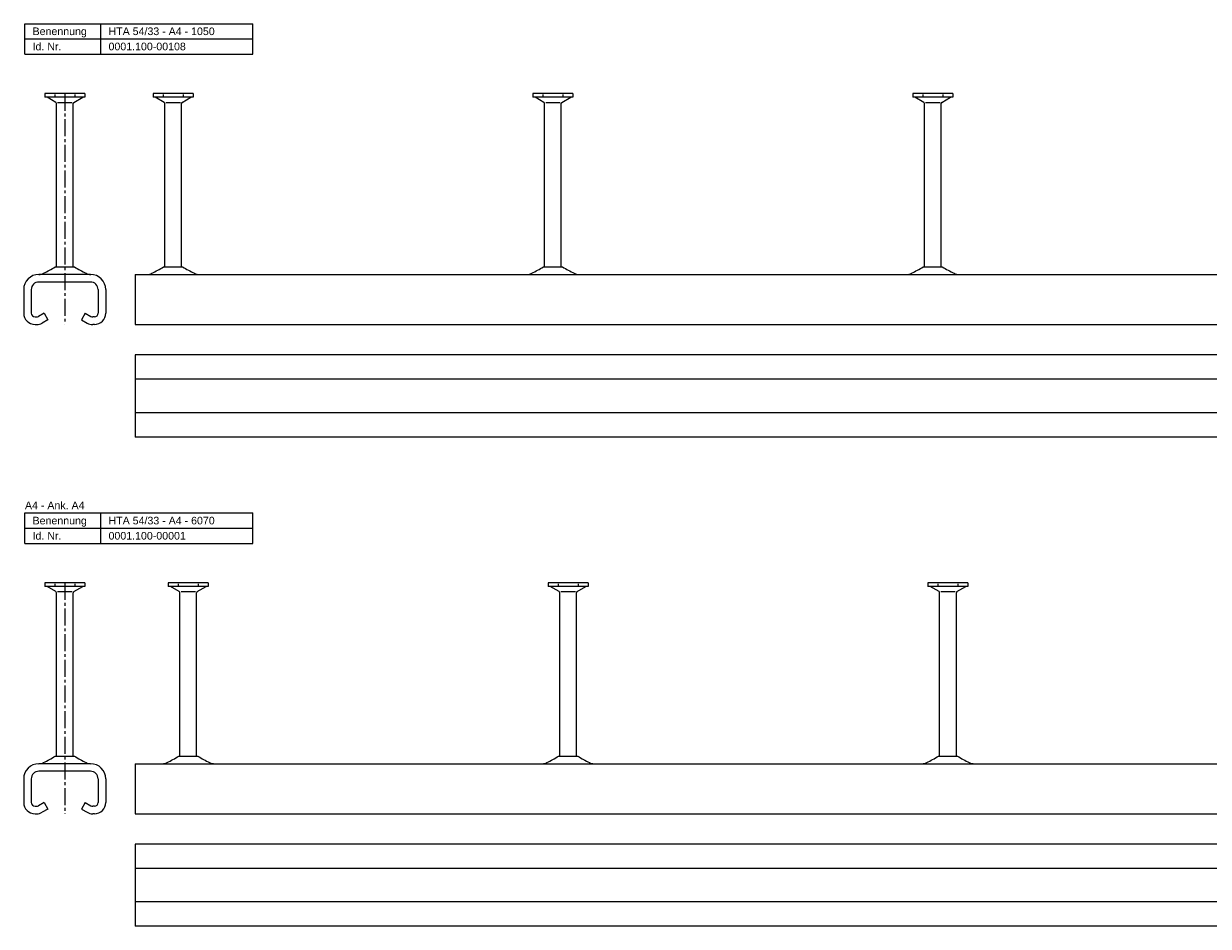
# Model space of a CAD drawing. Header units: millimetres. Extents: x -466 to 5678, y -7065 to 2232.
# Tile 1 of 25: x -466 to 314, y -7065 to -6471. Entities that reach past the tile are written whole.
import ezdxf

# ---------------------------------------------------------------- set-up
doc = ezdxf.new("R2010")
doc.units = ezdxf.units.MM
doc.linetypes.add('MITTE2', pattern=[1.125, 0.75, -0.125, 0.125, -0.125])
doc.layers.add('HALFEN', color=2, linetype='CONTINUOUS')
doc.styles.add('ARIAL50', font='ARIAL.TTF', dxfattribs={"height": 5})

msp = doc.modelspace()

# ---------------------------------------------------------------- linework, layer by layer
at = {"layer": 'HALFEN'}
for p, q in [((-464.75, -6471.47), (-314.75, -6471.47)), ((-464.75, -6491.47), (-464.75, -6471.47)), ((-414.75, -6491.47), (-414.75, -6471.47)), ((-314.75, -6491.47), (-314.75, -6471.47)), ((-464.75, -6481.47), (-314.75, -6481.47)), ((-464.75, -6491.47), (-314.75, -6491.47)), ((-425.33, -6517.47), (-451.66, -6517.47)), ((-451.66, -6517.47), (-451.66, -6519.87)), ((-445.08, -6518.07), (-445.08, -6519.27)), ((-431.91, -6518.07), (-431.91, -6519.27)), ((-425.33, -6517.47), (-425.33, -6519.87)), ((-354.08, -6517.47), (-380.41, -6517.47)), ((-380.41, -6517.47), (-380.41, -6519.87)), ((-373.83, -6518.07), (-373.83, -6519.27)), ((-360.66, -6518.07), (-360.66, -6519.27)), ((-354.08, -6517.47), (-354.08, -6519.87)), ((-104.08, -6517.47), (-130.41, -6517.47)), ((-130.41, -6517.47), (-130.41, -6519.87)), ((-123.83, -6518.07), (-123.83, -6519.27)), ((-110.66, -6518.07), (-110.66, -6519.27)), ((-104.08, -6517.47), (-104.08, -6519.87)), ((145.92, -6517.47), (119.59, -6517.47)), ((119.59, -6517.47), (119.59, -6519.87)), ((126.17, -6518.07), (126.17, -6519.27)), ((139.34, -6518.07), (139.34, -6519.27)), ((145.92, -6517.47), (145.92, -6519.87)), ((-425.33, -6519.87), (-451.66, -6519.87)), ((-444.4, -6523.24), (-450.23, -6519.87)), ((-444, -6631.47), (-444, -6523.94)), ((-433.73, -6523.47), (-443.26, -6523.47)), ((-433, -6631.47), (-433, -6523.94)), ((-432.6, -6523.24), (-426.76, -6519.87)), ((-354.08, -6519.87), (-380.41, -6519.87)), ((-373.15, -6523.24), (-378.98, -6519.87)), ((-372.75, -6631.47), (-372.75, -6523.94)), ((-362.48, -6523.47), (-372.01, -6523.47)), ((-361.75, -6631.47), (-361.75, -6523.94)), ((-361.35, -6523.24), (-355.51, -6519.87)), ((-104.08, -6519.87), (-130.41, -6519.87)), ((-123.15, -6523.24), (-128.98, -6519.87)), ((-122.75, -6631.47), (-122.75, -6523.94)), ((-112.48, -6523.47), (-122.01, -6523.47)), ((-111.75, -6631.47), (-111.75, -6523.94)), ((-111.35, -6523.24), (-105.51, -6519.87)), ((145.92, -6519.87), (119.59, -6519.87)), ((126.85, -6523.24), (121.02, -6519.87)), ((127.25, -6631.47), (127.25, -6523.94)), ((137.52, -6523.47), (127.99, -6523.47)), ((138.25, -6631.47), (138.25, -6523.94)), ((138.65, -6523.24), (144.49, -6519.87)), ((-444.77, -6631.47), (-432.22, -6631.47)), ((-373.52, -6631.47), (-360.97, -6631.47)), ((-123.52, -6631.47), (-110.97, -6631.47)), ((126.48, -6631.47), (139.03, -6631.47)), ((-421.59, -6636.47), (-455.4, -6636.47)), ((-421.59, -6641.47), (-455.4, -6641.47)), ((-392.25, -6636.47), (657.75, -6636.47)), ((-392.25, -6636.47), (-392.25, -6669.47)), ((-465.59, -6646.47), (-465.59, -6661.97)), ((-460.59, -6646.47), (-460.59, -6661.97)), ((-416.59, -6646.47), (-416.59, -6661.97)), ((-411.59, -6646.47), (-411.59, -6661.97)), ((-458.09, -6664.47), (-457.09, -6664.47)), ((-452.09, -6661.97), (-455.84, -6664.14)), ((-452.09, -6661.97), (-449.59, -6666.3)), ((-425.09, -6661.97), (-427.59, -6666.3)), ((-425.09, -6661.97), (-421.34, -6664.14)), ((-419.09, -6664.47), (-420.09, -6664.47)), ((-458.09, -6669.47), (-457.09, -6669.47)), ((-449.59, -6666.3), (-453.34, -6668.47)), ((-427.59, -6666.3), (-423.84, -6668.47)), ((-419.09, -6669.47), (-420.09, -6669.47)), ((-392.25, -6669.47), (657.75, -6669.47)), ((657.75, -6689.47), (-392.25, -6689.47)), ((-392.25, -6689.47), (-392.25, -6743.47)), ((657.75, -6705.47), (-392.25, -6705.47)), ((657.75, -6727.47), (-392.25, -6727.47)), ((657.75, -6743.47), (-392.25, -6743.47)), ((-464.75, -6793.47), (-314.75, -6793.47)), ((-464.75, -6813.47), (-464.75, -6793.47)), ((-414.75, -6813.47), (-414.75, -6793.47)), ((-314.75, -6813.47), (-314.75, -6793.47)), ((-464.75, -6803.47), (-314.75, -6803.47)), ((-464.75, -6813.47), (-314.75, -6813.47)), ((-451.66, -6839.47), (-451.66, -6841.87)), ((-425.33, -6839.47), (-451.66, -6839.47)), ((-425.33, -6841.87), (-451.66, -6841.87)), ((-444.4, -6845.24), (-450.23, -6841.87)), ((-445.08, -6840.07), (-445.08, -6841.27)), ((-433.73, -6845.47), (-443.26, -6845.47)), ((-432.6, -6845.24), (-426.76, -6841.87)), ((-431.91, -6840.07), (-431.91, -6841.27)), ((-425.33, -6839.47), (-425.33, -6841.87)), ((-370.41, -6839.47), (-370.41, -6841.87)), ((-344.08, -6839.47), (-370.41, -6839.47)), ((-344.08, -6841.87), (-370.41, -6841.87)), ((-363.15, -6845.24), (-368.98, -6841.87)), ((-363.83, -6840.07), (-363.83, -6841.27)), ((-352.48, -6845.47), (-362.01, -6845.47)), ((-351.35, -6845.24), (-345.51, -6841.87)), ((-350.66, -6840.07), (-350.66, -6841.27)), ((-344.08, -6839.47), (-344.08, -6841.87)), ((-120.41, -6839.47), (-120.41, -6841.87)), ((-94.08, -6839.47), (-120.41, -6839.47)), ((-94.08, -6841.87), (-120.41, -6841.87)), ((-113.15, -6845.24), (-118.98, -6841.87)), ((-113.83, -6840.07), (-113.83, -6841.27)), ((-102.48, -6845.47), (-112.01, -6845.47)), ((-101.35, -6845.24), (-95.51, -6841.87)), ((-100.66, -6840.07), (-100.66, -6841.27)), ((-94.08, -6839.47), (-94.08, -6841.87)), ((129.59, -6839.47), (129.59, -6841.87)), ((155.92, -6839.47), (129.59, -6839.47)), ((155.92, -6841.87), (129.59, -6841.87)), ((136.85, -6845.24), (131.02, -6841.87)), ((136.17, -6840.07), (136.17, -6841.27)), ((147.52, -6845.47), (137.99, -6845.47)), ((148.65, -6845.24), (154.49, -6841.87)), ((149.34, -6840.07), (149.34, -6841.27)), ((155.92, -6839.47), (155.92, -6841.87)), ((-444, -6953.47), (-444, -6845.94)), ((-433, -6953.47), (-433, -6845.94)), ((-362.75, -6953.47), (-362.75, -6845.94)), ((-351.75, -6953.47), (-351.75, -6845.94)), ((-112.75, -6953.47), (-112.75, -6845.94)), ((-101.75, -6953.47), (-101.75, -6845.94)), ((137.25, -6953.47), (137.25, -6845.94)), ((148.25, -6953.47), (148.25, -6845.94)), ((-444.77, -6953.47), (-432.22, -6953.47)), ((-363.52, -6953.47), (-350.97, -6953.47)), ((-113.52, -6953.47), (-100.97, -6953.47)), ((136.48, -6953.47), (149.03, -6953.47)), ((-421.59, -6958.47), (-455.4, -6958.47)), ((-392.25, -6958.47), (5677.75, -6958.47)), ((-392.25, -6958.47), (-392.25, -6991.47)), ((-465.59, -6968.47), (-465.59, -6983.97)), ((-460.59, -6968.47), (-460.59, -6983.97)), ((-421.59, -6963.47), (-455.4, -6963.47)), ((-416.59, -6968.47), (-416.59, -6983.97)), ((-411.59, -6968.47), (-411.59, -6983.97)), ((-452.09, -6983.97), (-455.84, -6986.14)), ((-452.09, -6983.97), (-449.59, -6988.3)), ((-425.09, -6983.97), (-427.59, -6988.3)), ((-425.09, -6983.97), (-421.34, -6986.14)), ((-458.09, -6986.47), (-457.09, -6986.47)), ((-458.09, -6991.47), (-457.09, -6991.47)), ((-449.59, -6988.3), (-453.34, -6990.47)), ((-427.59, -6988.3), (-423.84, -6990.47)), ((-419.09, -6986.47), (-420.09, -6986.47)), ((-419.09, -6991.47), (-420.09, -6991.47)), ((-392.25, -6991.47), (5677.75, -6991.47)), ((5677.75, -7011.47), (-392.25, -7011.47)), ((-392.25, -7011.47), (-392.25, -7065.47)), ((5677.75, -7027.47), (-392.25, -7027.47)), ((5677.75, -7049.47), (-392.25, -7049.47)), ((5677.75, -7065.47), (-392.25, -7065.47))]:
    msp.add_line(p, q, dxfattribs=at)
at = {"layer": 'HALFEN', "color": 1, "linetype": 'MITTE2', "ltscale": 15}
for p, q in [((-438.5, -6517.47), (-438.5, -6669.47)), ((-438.5, -6839.47), (-438.5, -6991.47))]:
    msp.add_line(p, q, dxfattribs=at)
at = {"layer": 'HALFEN'}
for centre, radius, start, end in [((-444.8, -6523.94), 0.8, 0, 60), ((-432.2, -6523.94), 0.8, 120, 180), ((-373.55, -6523.94), 0.8, 0, 60), ((-360.95, -6523.94), 0.8, 120, 180), ((-123.55, -6523.94), 0.8, 0, 60), ((-110.95, -6523.94), 0.8, 120, 180), ((126.45, -6523.94), 0.8, 0, 60), ((139.05, -6523.94), 0.8, 120, 180), ((-498.59, -6543.19), 103.4, 296.47863, 301.36749), ((-378.4, -6543.19), 103.4, 238.63251, 243.52137), ((-427.34, -6543.19), 103.4, 296.47863, 301.36749), ((-307.15, -6543.19), 103.4, 238.63251, 243.52137), ((-177.34, -6543.19), 103.4, 296.47863, 301.36749), ((-57.15, -6543.19), 103.4, 238.63251, 243.52137), ((72.66, -6543.19), 103.4, 296.47863, 301.36749), ((192.85, -6543.19), 103.4, 238.63251, 243.52137), ((-455.59, -6646.47), 10, 90, 180), ((-455.59, -6646.47), 5, 90, 180), ((-455.61, -6629.47), 7, 270, 296.47863), ((-421.38, -6629.47), 7, 243.52137, 270), ((-421.59, -6646.47), 5, 0, 90.68901), ((-421.59, -6646.47), 10, 0, 90), ((-384.36, -6629.47), 7, 270, 296.47863), ((-350.13, -6629.47), 7, 243.52137, 270), ((-134.36, -6629.47), 7, 270, 296.47863), ((-100.13, -6629.47), 7, 243.52137, 270), ((115.64, -6629.47), 7, 270, 296.47863), ((149.87, -6629.47), 7, 243.52137, 270), ((-458.09, -6661.97), 7.5, 180, 270), ((-458.09, -6661.97), 2.5, 180, 270), ((-457.09, -6661.97), 2.5, 270, 300), ((-420.09, -6661.97), 2.5, 240, 270), ((-419.09, -6661.97), 2.5, 270, 0), ((-419.09, -6661.97), 7.5, 270, 0), ((-457.09, -6661.97), 7.5, 270, 300), ((-420.09, -6661.97), 7.5, 240, 270), ((-444.8, -6845.94), 0.8, 0, 60), ((-432.2, -6845.94), 0.8, 120, 180), ((-363.55, -6845.94), 0.8, 0, 60), ((-350.95, -6845.94), 0.8, 120, 180), ((-113.55, -6845.94), 0.8, 0, 60), ((-100.95, -6845.94), 0.8, 120, 180), ((136.45, -6845.94), 0.8, 0, 60), ((149.05, -6845.94), 0.8, 120, 180), ((-498.59, -6865.19), 103.4, 296.47863, 301.36749), ((-378.4, -6865.19), 103.4, 238.63251, 243.52137), ((-417.34, -6865.19), 103.4, 296.47863, 301.36749), ((-297.15, -6865.19), 103.4, 238.63251, 243.52137), ((-167.34, -6865.19), 103.4, 296.47863, 301.36749), ((-47.15, -6865.19), 103.4, 238.63251, 243.52137), ((82.66, -6865.19), 103.4, 296.47863, 301.36749), ((202.85, -6865.19), 103.4, 238.63251, 243.52137), ((-455.59, -6968.47), 10, 90, 180), ((-455.61, -6951.47), 7, 270, 296.47863), ((-421.38, -6951.47), 7, 243.52137, 270), ((-421.59, -6968.47), 10, 0, 90), ((-374.36, -6951.47), 7, 270, 296.47863), ((-340.13, -6951.47), 7, 243.52137, 270), ((-124.36, -6951.47), 7, 270, 296.47863), ((-90.13, -6951.47), 7, 243.52137, 270), ((125.64, -6951.47), 7, 270, 296.47863), ((159.87, -6951.47), 7, 243.52137, 270), ((-455.59, -6968.47), 5, 90, 180), ((-421.59, -6968.47), 5, 0, 90.68901), ((-458.09, -6983.97), 7.5, 180, 270), ((-458.09, -6983.97), 2.5, 180, 270), ((-419.09, -6983.97), 7.5, 270, 0), ((-419.09, -6983.97), 2.5, 270, 0), ((-457.09, -6983.97), 2.5, 270, 300), ((-457.09, -6983.97), 7.5, 270, 300), ((-420.09, -6983.97), 7.5, 240, 270), ((-420.09, -6983.97), 2.5, 240, 270)]:
    msp.add_arc(centre, radius, start, end, dxfattribs=at)

# ---------------------------------------------------------------- texts
at = {"layer": 'HALFEN', "style": 'ARIAL50'}
for s, p in [('Benennung', (-459.75, -6478.97)), ('HTA 54/33 - A4 - 1050', (-409.75, -6478.97)), ('Id. Nr.', (-459.75, -6488.97)), ('0001.100-00108', (-409.75, -6488.97)), ('A4 - Ank. A4', (-464.75, -6790.97)), ('Benennung', (-459.75, -6800.97)), ('HTA 54/33 - A4 - 6070', (-409.75, -6800.97)), ('Id. Nr.', (-459.75, -6810.97)), ('0001.100-00001', (-409.75, -6810.97))]:
    msp.add_text(s, height=5, dxfattribs=at).set_placement(p)

doc.saveas('drawing.dxf')
